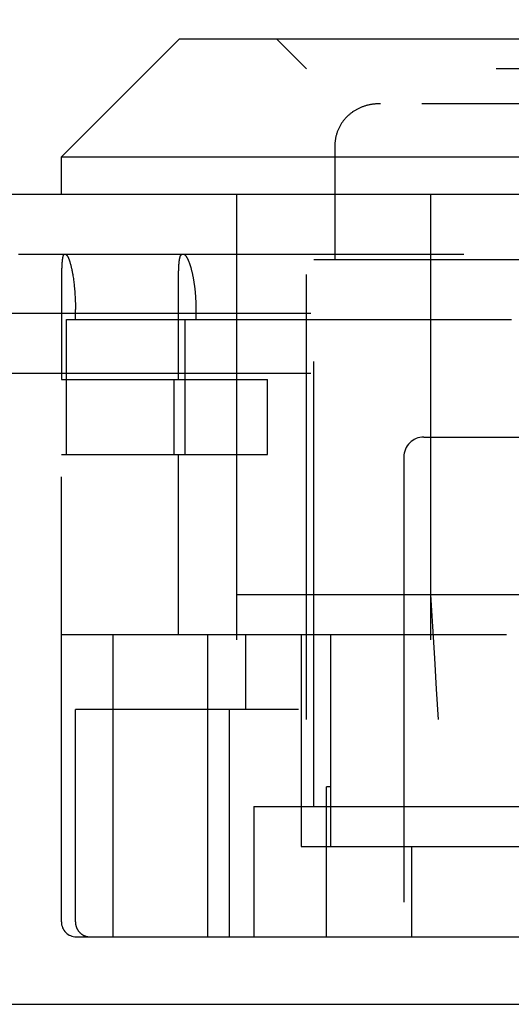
# Model space of a CAD drawing. Header units: inches. Extents: x 0 to 81, y 0 to 52.4.
# Tile 7 of 17: x 33.838 to 34.329, y 10.851 to 11.836. Entities that reach past the tile are written whole.
import ezdxf

# ---------------------------------------------------------------- set-up
doc = ezdxf.new("R2010")
doc.units = ezdxf.units.IN
doc.header["$LTSCALE"] = 4.452381
doc.header["$MEASUREMENT"] = 0
doc.linetypes.add('HIDDEN', pattern=[0.2, 0.1, -0.1])
doc.layers.get('0').update_dxf_attribs({"linetype": 'CONTINUOUS'})
for name, color, linetype in [('DEFAULT_2', 8, 'HIDDEN'), ('DIMENSIONS', 7, 'CONTINUOUS'), ('DOOR_ASSEMBLY', 7, 'CONTINUOUS')]:
    doc.layers.add(name, color=color, linetype=linetype)
doc.styles.get("Standard").update_dxf_attribs({"font": 'arial.ttf'})
doc.dimstyles.new('DIMSTYLE_1', dxfattribs={"dimtxt": 0.357143, "dimasz": 0.47619, "dimexe": 0.09, "dimexo": 0.07, "dimgap": 0.0375, "dimtad": 0, "dimtih": 1, "dimtoh": 1, "dimzin": 4, "dimdsep": 46, "dimtxsty": 'Standard', "dimblk": '_FILLED', "dimblk1": '_FILLED', "dimblk2": '_FILLED', "dimcen": 0.09, "dimadec": 3, "dimazin": 1, "dimtfac": 1, "dimtdec": 3, "dimtofl": 0, "dimtmove": 0, "dimatfit": 3, "dimldrblk": '_FILLED', "dimfxl": 0, "dimtolj": 1, "dimtzin": 4, "dimarcsym": 0})

# ---------------------------------------------------------------- blocks, each defined once
blk = doc.blocks.new('_FILLED')
at = {"color": 0, "linetype": 'ByBlock'}
blk.add_solid([(0, 0), (-1, 0.2), (-1, -0.2)], dxfattribs=at)
blk = doc.blocks.new('*D9')
at = {"layer": 'DIMENSIONS', "color": 2, "linetype": 'Continuous'}
for p, q in [((15.79998, 11.88212), (15.79998, 12.75474)), ((36.17498, 11.88212), (36.17498, 12.75474)), ((15.79998, 12.32617), (24.36839, 12.32617)), ((36.17498, 12.32617), (27.60657, 12.32617))]:
    blk.add_line(p, q, dxfattribs=at)
at = {"layer": 'DIMENSIONS', "color": 2, "linetype": 'Continuous', "xscale": 0.4761904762, "yscale": 0.4761904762, "zscale": 0.4761904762, "rotation": 180}
blk.add_blockref('_FILLED', (15.79998, 12.32617), dxfattribs=at)
at = {"layer": 'DIMENSIONS', "color": 2, "linetype": 'Continuous', "xscale": 0.4761904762, "yscale": 0.4761904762, "zscale": 0.4761904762}
blk.add_blockref('_FILLED', (36.17498, 12.32617), dxfattribs=at)
at = {"layer": 'DIMENSIONS', "color": 2, "linetype": 'Continuous', "insert": (25.98748, 12.50474), "char_height": 0.357143, "width": 2.8810409, "attachment_point": 2, "line_spacing_factor": 0.9}
blk.add_mtext('20.38 DOOR', dxfattribs=at)

msp = doc.modelspace()

# ---------------------------------------------------------------- linework, layer by layer
at = {"layer": 'DEFAULT_2', "color": 8, "linetype": 'HIDDEN'}
for p, q in [((35.90998, 11.54179), (16.02998, 11.54179)), ((35.90998, 11.48179), (16.02998, 11.48179))]:
    msp.add_line(p, q, dxfattribs=at)
at = {"layer": 'DOOR_ASSEMBLY', "color": 7, "linetype": 'Continuous'}
for p, q in [((33.99748, 11.81679), (33.87948, 11.69879)), ((33.99748, 11.81679), (34.88648, 11.81679)), ((33.87948, 11.69879), (35.00448, 11.69879)), ((33.87948, 11.66079), (33.87948, 11.69879))]:
    msp.add_line(p, q, dxfattribs=at)
at = {"layer": 'DOOR_ASSEMBLY', "color": 8, "linetype": 'HIDDEN'}
for p, q in [((34.12448, 11.78679), (34.09448, 11.81679)), ((34.75948, 11.78679), (34.12448, 11.78679)), ((34.12448, 11.13579), (34.12448, 11.78679)), ((34.19504, 11.75167), (34.19431, 11.75162)), ((34.68533, 11.75179), (34.19864, 11.75179)), ((34.17698, 11.74706), (34.17634, 11.74675)), ((34.17829, 11.74766), (34.17763, 11.74737)), ((34.17961, 11.74821), (34.17894, 11.74794)), ((34.15722, 11.72777), (34.1569, 11.7271)), ((34.1579, 11.72909), (34.15755, 11.72843)), ((34.05448, 11.66079), (34.05448, 11.13579)), ((34.24877, 11.66079), (34.24877, 11.13579)), ((36.06298, 11.60079), (15.91198, 11.60079)), ((34.13198, 11.59579), (34.75198, 11.59579)), ((34.13198, 11.04879), (34.13198, 11.59579)), ((33.87971, 11.58471), (33.87967, 11.58291)), ((33.87977, 11.58643), (33.87971, 11.58471)), ((33.87981, 11.58753), (33.87977, 11.58643)), ((33.87985, 11.58859), (33.87981, 11.58753)), ((33.8799, 11.58962), (33.87985, 11.58859)), ((33.87996, 11.5906), (33.8799, 11.58962)), ((33.88002, 11.59154), (33.87996, 11.5906)), ((33.99672, 11.58293), (33.99675, 11.58414)), ((33.99675, 11.58414), (33.9968, 11.58532)), ((33.9968, 11.58532), (33.99684, 11.58645)), ((33.99684, 11.58645), (33.9969, 11.58755)), ((33.9969, 11.58755), (33.99695, 11.58861)), ((33.99695, 11.58861), (33.99702, 11.58963)), ((33.87954, 11.57428), (33.87951, 11.56915)), ((33.87958, 11.57775), (33.87954, 11.57428)), ((33.87962, 11.58039), (33.87958, 11.57775)), ((33.87967, 11.58291), (33.87962, 11.58039)), ((33.89062, 11.58202), (33.89084, 11.58075)), ((33.89084, 11.58075), (33.89105, 11.57944)), ((33.89105, 11.57944), (33.89126, 11.57811)), ((33.89126, 11.57811), (33.89146, 11.57676)), ((33.89146, 11.57676), (33.89165, 11.57537)), ((33.89165, 11.57537), (33.89184, 11.57396)), ((33.99654, 11.57286), (33.99658, 11.5764)), ((33.99658, 11.5764), (33.99662, 11.57911)), ((33.99662, 11.57911), (33.99667, 11.58106)), ((33.99667, 11.58106), (33.99672, 11.58293)), ((33.87951, 11.56915), (33.87948, 11.47579)), ((33.89184, 11.57396), (33.89201, 11.57253)), ((33.89226, 11.57033), (33.89242, 11.56884)), ((33.89242, 11.56884), (33.89256, 11.56733)), ((33.89256, 11.56733), (33.8927, 11.56581)), ((33.8927, 11.56581), (33.89283, 11.56427)), ((33.99649, 11.56219), (33.99651, 11.56841)), ((33.99651, 11.56841), (33.99654, 11.57286)), ((33.89283, 11.56427), (33.89295, 11.56271)), ((33.8931, 11.56035), (33.8932, 11.55876)), ((33.8932, 11.55876), (33.89328, 11.55716)), ((33.89328, 11.55716), (33.89335, 11.55555)), ((33.89335, 11.55555), (33.89341, 11.55394)), ((33.99648, 11.47579), (33.99649, 11.56219)), ((34.01409, 11.55626), (34.01399, 11.55785)), ((34.01417, 11.55466), (34.01409, 11.55626)), ((34.01424, 11.55306), (34.01417, 11.55466)), ((33.89341, 11.55394), (33.89346, 11.55231)), ((33.89346, 11.55231), (33.8935, 11.55069)), ((33.8935, 11.55069), (33.89352, 11.54905)), ((33.89352, 11.54905), (33.89354, 11.54742)), ((33.89354, 11.54742), (33.89355, 11.54579)), ((33.89355, 11.53579), (33.89355, 11.54579)), ((34.01435, 11.54902), (34.01432, 11.55064)), ((34.01437, 11.5474), (34.01435, 11.54902)), ((34.01438, 11.54579), (34.01437, 11.5474)), ((34.01438, 11.53579), (34.01438, 11.54579)), ((33.8845, 11.53579), (34.65577, 11.53579)), ((33.8845, 11.40079), (33.8845, 11.53579)), ((34.00284, 11.53579), (34.00284, 11.40079)), ((33.87948, 11.47579), (34.08573, 11.47579)), ((33.99217, 11.40079), (33.99217, 11.47579)), ((34.08573, 11.40079), (34.08573, 11.47579)), ((34.24198, 11.41829), (34.64198, 11.41829)), ((33.87948, 11.40079), (34.08573, 11.40079)), ((33.87948, 10.93329), (33.87948, 11.40079)), ((33.99648, 11.22079), (33.99648, 11.40079)), ((34.22198, 11.39829), (34.22198, 10.91829)), ((34.05448, 11.26079), (34.82948, 11.26079)), ((33.87948, 11.22079), (34.80711, 11.22079)), ((33.93098, 11.22079), (33.93098, 10.91829)), ((34.02555, 11.22079), (34.02555, 11.14579)), ((34.06368, 11.22079), (34.06368, 11.14579)), ((34.11935, 11.22079), (34.11935, 11.00879)), ((34.14888, 11.00879), (34.14888, 11.22079)), ((34.11652, 11.14579), (33.89355, 11.14579)), ((33.89355, 10.93329), (33.89355, 11.14579)), ((34.02575, 11.14579), (34.02575, 10.91829)), ((34.04767, 10.91829), (34.04767, 11.14579)), ((34.82948, 11.13579), (34.05448, 11.13579)), ((34.14888, 11.06829), (34.14447, 11.06829)), ((34.14447, 10.91829), (34.14447, 11.06829)), ((34.07198, 11.04879), (34.87432, 11.04879)), ((34.07198, 11.04879), (34.07198, 10.91829)), ((34.11935, 11.00879), (34.44198, 11.00879)), ((34.22976, 11.00879), (34.22976, 10.91829)), ((33.89448, 10.91829), (35.80494, 10.91829))]:
    msp.add_line(p, q, dxfattribs=at)
at = {"layer": 'DOOR_ASSEMBLY', "color": 3, "linetype": 'Continuous'}
for p, q in [((36.06298, 11.66079), (15.91198, 11.66079)), ((15.81498, 10.85079), (36.15998, 10.85079))]:
    msp.add_line(p, q, dxfattribs=at)
at = {"layer": 'DOOR_ASSEMBLY', "color": 8, "linetype": 'HIDDEN'}
for points in [[(34.19864, 11.75179), (34.19795, 11.75178), (34.19722, 11.75177), (34.19649, 11.75174), (34.19576, 11.75171), (34.19503, 11.75167), (34.19431, 11.75161), (34.19358, 11.75155), (34.19286, 11.75148), (34.19214, 11.7514), (34.19142, 11.75131), (34.1907, 11.7512), (34.18999, 11.75109), (34.18928, 11.75097), (34.18857, 11.75084), (34.18786, 11.7507), (34.18715, 11.75055), (34.18645, 11.75038), (34.18575, 11.75021), (34.18505, 11.75003), (34.18436, 11.74984), (34.18367, 11.74964), (34.18298, 11.74943), (34.1823, 11.7492), (34.18162, 11.74897), (34.18094, 11.74873), (34.18027, 11.74848), (34.1796, 11.74821), (34.17894, 11.74794), (34.17828, 11.74766), (34.17763, 11.74736), (34.17698, 11.74706), (34.17633, 11.74675), (34.17569, 11.74642), (34.17506, 11.74609), (34.17443, 11.74575), (34.17381, 11.74539), (34.17319, 11.74503), (34.17258, 11.74465), (34.17198, 11.74427), (34.17138, 11.74388), (34.17079, 11.74347), (34.1702, 11.74306), (34.16962, 11.74264), (34.16905, 11.7422), (34.16849, 11.74176), (34.16793, 11.74131), (34.16738, 11.74085), (34.16684, 11.74038), (34.16631, 11.7399), (34.16579, 11.73941), (34.16527, 11.73891), (34.16476, 11.7384), (34.16426, 11.73788), (34.16377, 11.73736), (34.16329, 11.73682), (34.16282, 11.73628), (34.16235, 11.73573), (34.1619, 11.73517), (34.16145, 11.7346), (34.16102, 11.73402), (34.16059, 11.73343), (34.16018, 11.73283), (34.15977, 11.73223), (34.15938, 11.73162), (34.15899, 11.731), (34.15861, 11.73037), (34.15825, 11.72973), (34.15789, 11.72908), (34.15755, 11.72843), (34.15722, 11.72777), (34.1569, 11.7271), (34.15659, 11.72642), (34.15629, 11.72573), (34.156, 11.72504), (34.15572, 11.72434), (34.15546, 11.72363), (34.15521, 11.72291), (34.15496, 11.72219), (34.15474, 11.72146), (34.15452, 11.72072), (34.15431, 11.71997), (34.15412, 11.71921), (34.15394, 11.71845), (34.15378, 11.71768), (34.15363, 11.7169), (34.15349, 11.71612), (34.15336, 11.71533), (34.15325, 11.71453), (34.15315, 11.71372), (34.15306, 11.71291), (34.15299, 11.71209), (34.15294, 11.71126), (34.15289, 11.71042), (34.15287, 11.70958), (34.15285, 11.70873), (34.15285, 11.70845)], [(34.19864, 11.75179), (34.19796, 11.75178), (34.19722, 11.75177), (34.19649, 11.75174)], [(34.17138, 11.74388), (34.17079, 11.74348), (34.1702, 11.74306), (34.16963, 11.74264), (34.16906, 11.74221)], [(34.1757, 11.74642), (34.17506, 11.74609), (34.17443, 11.74575), (34.17381, 11.74539), (34.17319, 11.74503), (34.17258, 11.74466), (34.17198, 11.74427)], [(34.18162, 11.74897), (34.18095, 11.74873), (34.18028, 11.74848)], [(34.18506, 11.75003), (34.18436, 11.74984), (34.18367, 11.74964), (34.18299, 11.74943), (34.1823, 11.7492)], [(34.18716, 11.75055), (34.18645, 11.75039), (34.18575, 11.75021)], [(34.19286, 11.75148), (34.19214, 11.7514), (34.19142, 11.75131), (34.19071, 11.7512), (34.18999, 11.75109), (34.18928, 11.75097), (34.18857, 11.75084)], [(34.15977, 11.73223), (34.15938, 11.73162), (34.15899, 11.731)], [(34.16329, 11.73683), (34.16282, 11.73628), (34.16236, 11.73573), (34.1619, 11.73517), (34.16146, 11.7346)], [(34.16631, 11.7399), (34.16579, 11.73941), (34.16527, 11.73891), (34.16477, 11.7384)], [(34.15659, 11.72642), (34.15629, 11.72574), (34.156, 11.72504)], [(34.15325, 11.71453), (34.15315, 11.71372), (34.15306, 11.71291)], [(34.15378, 11.71769), (34.15363, 11.71691), (34.15349, 11.71612)], [(34.15474, 11.72146), (34.15452, 11.72072), (34.15432, 11.71997), (34.15412, 11.71922), (34.15395, 11.71846)], [(34.15294, 11.71126), (34.15289, 11.71043), (34.15287, 11.70958), (34.15285, 11.70873), (34.15285, 11.59579)], [(33.88218, 11.60079), (33.8821, 11.60078), (33.88202, 11.60076), (33.88194, 11.60073), (33.88186, 11.60068), (33.88179, 11.60063), (33.88171, 11.60056), (33.88164, 11.60048), (33.88157, 11.60038), (33.8815, 11.60028), (33.88143, 11.60016), (33.88136, 11.60003), (33.88129, 11.59989), (33.88123, 11.59973), (33.88116, 11.59956), (33.8811, 11.59938), (33.88104, 11.59919), (33.88098, 11.59898), (33.88092, 11.59877), (33.88087, 11.59854), (33.88081, 11.5983), (33.88076, 11.59805), (33.88071, 11.59778), (33.88065, 11.59751), (33.8806, 11.59722), (33.88056, 11.59692), (33.88051, 11.59661), (33.88046, 11.59629), (33.88042, 11.59595), (33.88038, 11.59561), (33.88033, 11.59525), (33.88029, 11.59488), (33.88025, 11.5945), (33.88022, 11.59411), (33.88018, 11.59371), (33.88014, 11.5933), (33.88011, 11.59287), (33.88008, 11.59244), (33.88002, 11.59154)], [(33.88385, 11.60079), (33.88396, 11.60078), (33.88407, 11.60076), (33.88417, 11.60073), (33.88428, 11.60068), (33.88439, 11.60063), (33.8845, 11.60056), (33.88462, 11.60048), (33.88473, 11.60038), (33.88484, 11.60027), (33.88496, 11.60015), (33.88508, 11.60002), (33.88519, 11.59988), (33.88531, 11.59972), (33.88543, 11.59955), (33.88555, 11.59937), (33.88567, 11.59917), (33.8858, 11.59896), (33.88592, 11.59874), (33.88604, 11.59851), (33.88617, 11.59827), (33.88629, 11.59801), (33.88642, 11.59774), (33.88654, 11.59746), (33.88667, 11.59717), (33.88679, 11.59686), (33.88692, 11.59655), (33.88705, 11.59622), (33.88718, 11.59588), (33.8873, 11.59553), (33.88743, 11.59516), (33.88756, 11.59479), (33.88769, 11.5944), (33.88781, 11.594), (33.88794, 11.59359), (33.88807, 11.59317), (33.8882, 11.59274), (33.88832, 11.5923), (33.88845, 11.59185), (33.88858, 11.59139), (33.8887, 11.59091), (33.88883, 11.59043), (33.88896, 11.58994), (33.88908, 11.58943), (33.8892, 11.58892), (33.88933, 11.58839), (33.88945, 11.58786), (33.88957, 11.58731), (33.88969, 11.58676), (33.88981, 11.5862), (33.88993, 11.58563), (33.89005, 11.58505), (33.89017, 11.58446), (33.89028, 11.58386), (33.8904, 11.58325), (33.89051, 11.58264), (33.89062, 11.58202)], [(33.99702, 11.58963), (33.99708, 11.59061), (33.99712, 11.59109), (33.99716, 11.59155), (33.9972, 11.59201), (33.99724, 11.59245), (33.99728, 11.59289), (33.99732, 11.59331), (33.99737, 11.59372), (33.99741, 11.59412), (33.99746, 11.59451), (33.99751, 11.59489), (33.99756, 11.59526), (33.99761, 11.59561), (33.99767, 11.59596), (33.99772, 11.59629), (33.99778, 11.59661), (33.99784, 11.59693), (33.9979, 11.59722), (33.99796, 11.59751), (33.99803, 11.59779), (33.9981, 11.59805), (33.99816, 11.5983), (33.99823, 11.59854), (33.9983, 11.59877), (33.99838, 11.59899), (33.99845, 11.59919), (33.99853, 11.59938), (33.99861, 11.59956), (33.99869, 11.59973), (33.99877, 11.59989), (33.99885, 11.60003), (33.99894, 11.60016), (33.99903, 11.60028), (33.99912, 11.60038), (33.99921, 11.60048), (33.9993, 11.60056), (33.99939, 11.60063), (33.99949, 11.60068), (33.99959, 11.60073), (33.99969, 11.60076), (33.99979, 11.60078), (33.99989, 11.60079)], [(34.01399, 11.55785), (34.01394, 11.55864), (34.01388, 11.55943), (34.01382, 11.56022), (34.01376, 11.56101), (34.01369, 11.56179), (34.01362, 11.56257), (34.01355, 11.56334), (34.01347, 11.56412), (34.01339, 11.56489), (34.01331, 11.56565), (34.01322, 11.56641), (34.01314, 11.56717), (34.01305, 11.56793), (34.01295, 11.56868), (34.01285, 11.56942), (34.01275, 11.57016), (34.01265, 11.5709), (34.01255, 11.57163), (34.01244, 11.57235), (34.01233, 11.57307), (34.01221, 11.57379), (34.0121, 11.5745), (34.01198, 11.5752), (34.01186, 11.5759), (34.01173, 11.57659), (34.01161, 11.57727), (34.01148, 11.57795), (34.01135, 11.57862), (34.01121, 11.57928), (34.01108, 11.57994), (34.01094, 11.58059), (34.0108, 11.58123), (34.01066, 11.58187), (34.01052, 11.58249), (34.01038, 11.58311), (34.01023, 11.58372), (34.01008, 11.58432), (34.00993, 11.58492), (34.00978, 11.5855), (34.00963, 11.58608), (34.00948, 11.58664), (34.00932, 11.5872), (34.00917, 11.58775), (34.00901, 11.58829), (34.00885, 11.58882), (34.00869, 11.58933), (34.00853, 11.58984), (34.00837, 11.59034), (34.00821, 11.59083), (34.00805, 11.59131), (34.00789, 11.59178), (34.00773, 11.59223), (34.00756, 11.59268), (34.0074, 11.59311), (34.00724, 11.59354), (34.00707, 11.59395), (34.00691, 11.59435), (34.00674, 11.59474), (34.00658, 11.59512), (34.00642, 11.59548), (34.00625, 11.59584), (34.00609, 11.59618), (34.00593, 11.59651), (34.00577, 11.59683), (34.0056, 11.59714), (34.00544, 11.59744), (34.00528, 11.59772), (34.00512, 11.59799), (34.00496, 11.59825), (34.0048, 11.5985), (34.00465, 11.59873), (34.00449, 11.59895), (34.00433, 11.59916), (34.00418, 11.59936), (34.00403, 11.59954), (34.00387, 11.59971), (34.00372, 11.59987), (34.00357, 11.60002), (34.00342, 11.60015), (34.00328, 11.60027), (34.00313, 11.60038), (34.00299, 11.60047), (34.00284, 11.60056), (34.0027, 11.60063), (34.00256, 11.60068), (34.00242, 11.60073), (34.00229, 11.60076), (34.00215, 11.60078), (34.00202, 11.60079)], [(33.89201, 11.57253), (33.89218, 11.57107), (33.89226, 11.57033)], [(33.89295, 11.56271), (33.89305, 11.56114), (33.8931, 11.56035)], [(34.01432, 11.55064), (34.01429, 11.55145), (34.01424, 11.55306)], [(34.24877, 11.26079), (34.25065, 11.22867), (34.25252, 11.19713), (34.25437, 11.16617), (34.25621, 11.13579)], [(33.89355, 10.93329), (33.89355, 10.93297), (33.89356, 10.93265), (33.89358, 10.93233), (33.8936, 10.93201), (33.89363, 10.9317), (33.89366, 10.93138), (33.89371, 10.93107), (33.89376, 10.93075), (33.89381, 10.93044), (33.89387, 10.93013), (33.89394, 10.92982), (33.89401, 10.92951), (33.8941, 10.9292), (33.89418, 10.92889), (33.89428, 10.92859), (33.89437, 10.92829), (33.89448, 10.92799), (33.89459, 10.92769), (33.89471, 10.9274), (33.89483, 10.92711), (33.89496, 10.92682), (33.8951, 10.92653), (33.89524, 10.92625), (33.89539, 10.92597), (33.89554, 10.9257), (33.8957, 10.92542), (33.89586, 10.92515), (33.89603, 10.92489), (33.89621, 10.92463), (33.89639, 10.92437), (33.89657, 10.92411), (33.89676, 10.92386), (33.89696, 10.92362), (33.89716, 10.92338), (33.89737, 10.92314), (33.89758, 10.92291), (33.89779, 10.92268), (33.89801, 10.92246), (33.89824, 10.92224), (33.89846, 10.92203), (33.8987, 10.92182), (33.89894, 10.92162), (33.89918, 10.92142), (33.89942, 10.92123), (33.89967, 10.92104), (33.89992, 10.92086), (33.90018, 10.92068), (33.90044, 10.92051), (33.90071, 10.92035), (33.90097, 10.92019), (33.90124, 10.92004), (33.90152, 10.91989), (33.90179, 10.91975), (33.90207, 10.91962), (33.90235, 10.91949), (33.90264, 10.91937), (33.90293, 10.91925), (33.90321, 10.91914), (33.90351, 10.91904), (33.9038, 10.91894), (33.90409, 10.91885), (33.90439, 10.91877), (33.90469, 10.91869), (33.90499, 10.91862), (33.90529, 10.91856), (33.9056, 10.9185), (33.9059, 10.91845), (33.9062, 10.91841), (33.90651, 10.91837), (33.90682, 10.91834), (33.90712, 10.91832), (33.90743, 10.9183), (33.90774, 10.91829), (33.90805, 10.91829)]]:
    msp.add_lwpolyline(points, dxfattribs=at)
for centre, radius, start, end in [((34.24198, 11.39829), 0.02, 90, 180), ((33.89448, 10.93329), 0.015, 180, 270)]:
    msp.add_arc(centre, radius, start, end, dxfattribs=at)

# ---------------------------------------------------------------- dimensions: what is measured, and where the dimension line sits
at = {"layer": 'DIMENSIONS', "color": 2, "linetype": 'Continuous'}
dim = msp.add_linear_dim(base=(36.1749823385, 12.3261658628), p1=(15.7999823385, 11.8121186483), p2=(36.1749823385, 11.8121186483), text='<> DOOR', dimstyle='DIMSTYLE_1', dxfattribs=at)
dim.commit()
dim.dimension.update_dxf_attribs({"geometry": '*D9', "text_midpoint": (25.9874823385, 12.3261658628), "dimtype": 160})

doc.saveas('drawing.dxf')
